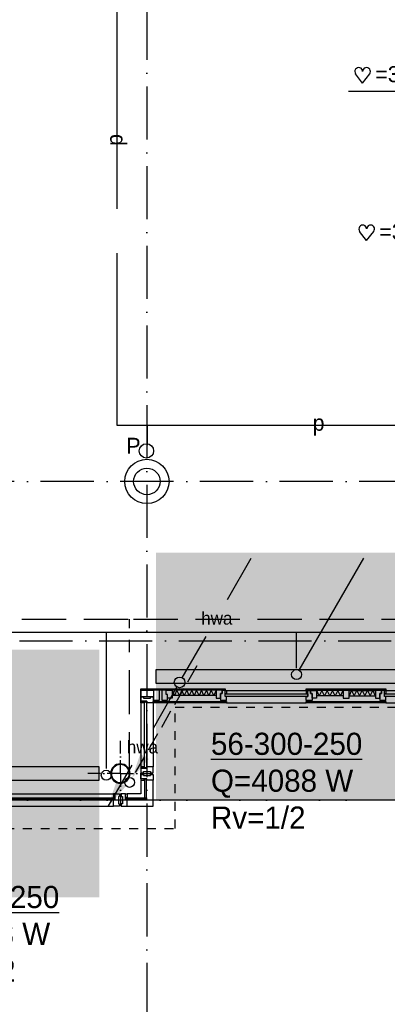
# Model space of a CAD drawing. Extents: x -866131 to -691536, y 173952 to 258052.
# Tile 12 of 160: x -818740 to -814587, y 182115 to 193236. Entities that reach past the tile are written whole.
import ezdxf
from ezdxf.enums import TextEntityAlignment as Align

# ---------------------------------------------------------------- set-up
doc = ezdxf.new("R2010")
doc.units = 0
doc.header["$LTSCALE"] = 100
for name, pattern in [('2322000', [45, 40, -5]), ('2322107', [2000, 1000, 1000]), ('2322108', [7, 5, -2]), ('DASHDOT', [9, 6, -1.5, 0, -1.5]), ('DOT2', [1.25, 0, -1.25]), ('HIDDEN', [2, 1, -1])]:
    doc.linetypes.add(name, pattern=pattern)
doc.layers.get('0').update_dxf_attribs({"linetype": 'CONTINUOUS'})
for name, color, linetype in [('AL$7----_STRAMIEN', 1, 'DASHDOT'), ('AL$8----_HULPKOLOM', 2, 'CONTINUOUS'), ('AL$8----_HULPLIJNEN', 2, 'CONTINUOUS'), ('AL21----_BUITENWAND', 4, 'CONTINUOUS'), ('AL21K---_ISOLATIE', 1, 'CONTINUOUS'), ('AL28----_KONSTRUKTIE', 3, 'CONTINUOUS'), ('AL31----_BUITENKOZ', 7, 'CONTINUOUS'), ('ALXOU---_GLAS', 7, 'CONTINUOUS'), ('MV-BINNENWANDEN', 1, 'CONTINUOUS'), ('WI561---', 1, 'CONTINUOUS'), ('WL$1----', 4, 'CONTINUOUS'), ('WL521---', 4, 'CONTINUOUS'), ('WL561---', 4, 'CONTINUOUS'), ('WL561---_AANVOER', 4, 'CONTINUOUS'), ('WL561---_RETOUR', 4, 'CONTINUOUS'), ('WL570---_RETOUR', 3, 'CONTINUOUS'), ('WM$1----', 1, 'CONTINUOUS')]:
    doc.layers.add(name, color=color, linetype=linetype)
doc.styles.add('BURO-018', font='BUROFONT.shx', dxfattribs={"height": 180})
doc.styles.add('BURO-025', font='BUROFONT.shx', dxfattribs={"height": 250})

# ---------------------------------------------------------------- blocks, each defined once
blk = doc.blocks.new('LDV3')
at = {"color": 0, "linetype": 'CONTINUOUS'}
for p, q in [((4.5, 7.794), (6.75, 11.691)), ((0.25, 0.433), (2.5, 4.33))]:
    blk.add_line(p, q, dxfattribs=at)
blk.add_lwpolyline([(0.25, 0.433, 0, 1, 0), (1.5, 2.598, 1, 1, 0)], format="xyseb", dxfattribs=at)
blk.add_circle((0, 0), 0.5, dxfattribs=at)
at = {"color": 0, "linetype": 'CONTINUOUS', "style": 'BURO-018'}
blk.add_attdef('LD_TEXT1', text='', height=1.8, dxfattribs=at).set_placement((3.5, 6.062), align=Align.MIDDLE)
blk = doc.blocks.new('LDV2')
at = {"color": 0, "linetype": 'CONTINUOUS'}
for p, q in [((-0.25, -0.433), (-2.5, -4.33)), ((-4.5, -7.794), (-6.75, -11.691))]:
    blk.add_line(p, q, dxfattribs=at)
blk.add_lwpolyline([(-6.75, -11.691, 0, 1, 0), (-5.5, -9.526, 1, 1, 0)], format="xyseb", dxfattribs=at)
blk.add_circle((0, 0), 0.5, dxfattribs=at)
at = {"color": 0, "linetype": 'CONTINUOUS', "style": 'BURO-018'}
blk.add_attdef('LD_TEXT1', text='', height=1.8, dxfattribs=at).set_placement((-3.5, -6.062), align=Align.MIDDLE)
blk = doc.blocks.new('2322401')
at = {"color": 0, "linetype": 'CONTINUOUS'}
for p, q in [((-0.5, 0.5, 1), (-0.5, 0.5)), ((-0.5, 0.5, 1), (-0.5, -0.5, 1)), ((0.5, 0.5, 1), (-0.5, 0.5, 1)), ((0.5, 0.5), (-0.5, 0.5)), ((-0.5, 0.5), (-0.5, -0.5)), ((0.5, 0.5, 1), (0.5, 0.5)), ((0.5, -0.5, 1), (0.5, 0.5, 1)), ((0.5, -0.5), (0.5, 0.5)), ((-0.5, -0.5, 1), (-0.5, -0.5)), ((-0.5, -0.5, 1), (0.5, -0.5, 1)), ((-0.5, -0.5), (0.5, -0.5)), ((0.5, -0.5, 1), (0.5, -0.5))]:
    blk.add_line(p, q, dxfattribs=at)
blk = doc.blocks.new('CVHATCH4')
at = {"color": 0, "linetype": 'DOT2'}
blk.add_lwpolyline([(-0.5, 0, 1, 1, 0), (0.5, 0, 1, 1, 0)], format="xyseb", dxfattribs=at)
blk = doc.blocks.new('LDV3108')
at = {"color": 0, "linetype": 'CONTINUOUS'}
for p, q in [((6.75, 11.691), (5.813, 10.068)), ((5.438, 9.418), (4.5, 7.794)), ((4.125, 7.145), (3.188, 5.521)), ((2.813, 4.871), (1.875, 3.248)), ((1.5, 2.598), (0.563, 0.974))]:
    blk.add_line(p, q, dxfattribs=at)
blk.add_lwpolyline([(0.25, 0.433, 0, 1, 0), (1.5, 2.598, 1, 1, 0)], format="xyseb", dxfattribs=at)
blk.add_circle((0, 0), 0.5, dxfattribs=at)
blk = doc.blocks.new('LDV1107')
at = {"color": 0, "linetype": 'CONTINUOUS'}
blk.add_line((0.25, 0.433), (6.75, 11.691), dxfattribs=at)
blk.add_lwpolyline([(6.75, 11.691, 0, 1, 0), (5.5, 9.526, 1, 1, 0)], format="xyseb", dxfattribs=at)
blk.add_circle((0, 0), 0.5, dxfattribs=at)
blk = doc.blocks.new('CVRINFO2')
at = {"color": 0, "linetype": 'CONTINUOUS', "style": 'BURO-025'}
for tag, p in [('CV_TEXT125', (0, 0)), ('CV_TEXT225', (0, -4.17)), ('CV_TEXT325', (0, -8.33)), ('CV_TEXT425', (0, -12.5))]:
    blk.add_attdef(tag, p, '', height=2.5, dxfattribs=at)
blk = doc.blocks.new('HART')
at = {"color": 1}
for q in [(-28.1, 39.5), (51.4, 39.5)]:
    blk.add_line((11.6, -12.9), q, dxfattribs=at)
for centre, start, end in [((-10.5, 52.8), 0, 217.1867), ((33.8, 52.8), 322.8133, 180)]:
    blk.add_arc(centre, 22.1, start, end, dxfattribs=at)
blk = doc.blocks.new('2322000-3')
at = {"layer": 'WM$1----', "color": 0, "style": 'BURO-018'}
blk.add_text('p', height=180, rotation=90, dxfattribs=at).set_placement((-817642, 191878), align=Align.MIDDLE)
blk.add_text('p', height=180, dxfattribs=at).set_placement((-815363, 188656), align=Align.MIDDLE)

msp = doc.modelspace()

# ---------------------------------------------------------------- linework, layer by layer
at = {"layer": 'AL$7----_STRAMIEN', "color": 1}
for p, q in [((-817302.65, 196083.397), (-817302.65, 179605.575)), ((-813402.826, 184421.228), (-838048.569, 184421.228))]:
    msp.add_line(p, q, dxfattribs=at)
at = {"layer": 'AL$7----_STRAMIEN'}
msp.add_line((-804702.826, 184421.228), (-835548.569, 184421.228), dxfattribs=at)
at = {"layer": 'AL$7----_STRAMIEN', "color": 1}
msp.add_lwpolyline([(-765063.621, 188021.228), (-813402.826, 188021.228), (-838048.569, 188021.228)], dxfattribs=at)
at = {"layer": 'AL$7----_STRAMIEN'}
msp.add_lwpolyline([(-822342.762, 186221.228), (-782850.438, 186221.228)], dxfattribs=at)
at = {"layer": 'AL$8----_HULPKOLOM', "color": 8}
msp.add_circle((-817302.65, 188021.228), 250, dxfattribs=at)
msp.add_circle((-817302.65, 188021.228), 250, dxfattribs=at)
at = {"layer": 'AL$8----_HULPLIJNEN', "color": 8, "linetype": 'DASHDOT', "ltscale": 0.25}
for q in [(-817602.65, 185089.248), (-817602.65, 185089.248), (-817970.493, 184721.404), (-817970.493, 184721.404), (-817602.65, 184353.561), (-817234.806, 184721.404), (-817602.65, 184353.561), (-817234.806, 184721.404)]:
    msp.add_line((-817602.65, 184721.404), q, dxfattribs=at)
at = {"layer": 'AL21----_BUITENWAND', "color": 8, "linetype": 'HIDDEN'}
for p, q in [((-816982.826, 185471.366), (-807684.78, 185471.366)), ((-816982.826, 184101.366), (-816982.826, 185471.366)), ((-825902.826, 184101.366), (-816982.826, 184101.366))]:
    msp.add_line(p, q, dxfattribs=at)
at = {"layer": 'AL21K---_ISOLATIE', "color": 8, "linetype": 'CONTINUOUS'}
for p, q in [((-816519.826, 185662.366), (-817018.65, 185662.366)), ((-816990.937, 185602.366), (-817016.918, 185662.366)), ((-816963.225, 185662.366), (-816990.937, 185602.366)), ((-816935.512, 185602.366), (-816963.225, 185662.366)), ((-816907.8, 185662.366), (-816935.512, 185602.366)), ((-816880.088, 185602.366), (-816907.8, 185662.366)), ((-816852.375, 185662.366), (-816880.088, 185602.366)), ((-816824.663, 185602.366), (-816852.375, 185662.366)), ((-816796.95, 185662.366), (-816824.663, 185602.366)), ((-816769.238, 185602.366), (-816796.95, 185662.366)), ((-816741.525, 185662.366), (-816769.238, 185602.366)), ((-816713.813, 185602.366), (-816741.525, 185662.366)), ((-816686.101, 185662.366), (-816713.813, 185602.366)), ((-816658.388, 185602.366), (-816686.101, 185662.366)), ((-816630.676, 185662.366), (-816658.388, 185602.366)), ((-816602.963, 185602.366), (-816630.676, 185662.366)), ((-816575.251, 185662.366), (-816602.963, 185602.366)), ((-816547.539, 185602.366), (-816575.251, 185662.366)), ((-816521.558, 185662.366), (-816547.539, 185602.366)), ((-815086.326, 185660.366), (-815385.826, 185660.366)), ((-815355.876, 185600.366), (-815381.857, 185660.366)), ((-815325.926, 185660.366), (-815355.876, 185600.366)), ((-815295.976, 185600.366), (-815325.926, 185660.366)), ((-815266.026, 185660.366), (-815295.976, 185600.366)), ((-815236.076, 185600.366), (-815266.026, 185660.366)), ((-815206.126, 185660.366), (-815236.076, 185600.366)), ((-815176.176, 185600.366), (-815206.126, 185660.366)), ((-815146.226, 185660.366), (-815176.176, 185600.366)), ((-815116.276, 185600.366), (-815146.226, 185660.366)), ((-815090.295, 185660.366), (-815116.276, 185600.366)), ((-815019.326, 185660.366), (-814719.826, 185660.366)), ((-815015.357, 185600.366), (-814989.376, 185660.366)), ((-814989.376, 185660.366), (-814959.426, 185600.366)), ((-814959.426, 185600.366), (-814929.476, 185660.366)), ((-814929.476, 185660.366), (-814899.526, 185600.366)), ((-814899.526, 185600.366), (-814869.576, 185660.366)), ((-814869.576, 185660.366), (-814839.626, 185600.366)), ((-814839.626, 185600.366), (-814809.676, 185660.366)), ((-814809.676, 185660.366), (-814779.726, 185600.366)), ((-814779.726, 185600.366), (-814749.776, 185660.366)), ((-814749.776, 185660.366), (-814723.795, 185600.366)), ((-816519.826, 185602.366), (-817018.65, 185602.366)), ((-815086.326, 185600.366), (-815385.826, 185600.366)), ((-815019.326, 185600.366), (-814719.826, 185600.366))]:
    msp.add_line(p, q, dxfattribs=at)
at = {"layer": 'AL28----_KONSTRUKTIE', "color": 8}
msp.add_circle((-817302.65, 188021.228), 150, dxfattribs=at)
msp.add_circle((-817302.65, 188021.228), 150, dxfattribs=at)
for radius, start, end in [(109.55, 0, 180), (109.55, 0, 180), (101.55, 0, 180), (101.55, 0, 180), (109.55, 180, 0), (109.55, 180, 0), (101.55, 180, 0), (101.55, 180, 0)]:
    msp.add_arc((-817602.65, 184721.404), radius, start, end, dxfattribs=at)
at = {"layer": 'AL31----_BUITENKOZ', "color": 8, "linetype": 'CONTINUOUS'}
for p, q in [((-817371.826, 185588.366), (-817371.65, 185662.366)), ((-817371.65, 185662.366), (-817227.65, 185662.366)), ((-817160.65, 185662.366), (-817227.65, 185662.366)), ((-817227.65, 185662.366), (-817227.65, 185548.366)), ((-817227.65, 185662.366), (-817227.65, 185588.366)), ((-817160.65, 185548.366), (-817160.65, 185662.366)), ((-817120.65, 185662.366), (-817135.65, 185662.366)), ((-817135.65, 185662.366), (-817135.65, 185627.366)), ((-817135.65, 185627.366), (-817135.65, 185548.366)), ((-817085.65, 185662.366), (-817120.65, 185662.366)), ((-817085.65, 185662.366), (-817018.65, 185662.366)), ((-817085.65, 185613.366), (-817085.65, 185662.366)), ((-817085.65, 185613.366), (-817085.65, 185662.366)), ((-817018.65, 185662.366), (-817018.65, 185572.366)), ((-817227.65, 185588.366), (-817371.826, 185588.366)), ((-817227.65, 185548.366), (-817160.65, 185548.366)), ((-817135.65, 185548.366), (-817068.65, 185548.366)), ((-817068.65, 185613.366), (-817085.65, 185613.366)), ((-817068.65, 185613.366), (-817085.65, 185613.366)), ((-817068.65, 185572.366), (-817068.65, 185613.366)), ((-817068.65, 185548.366), (-817068.65, 185613.366)), ((-817018.65, 185572.366), (-817068.65, 185572.366)), ((-817371.826, 184662.366), (-817371.826, 184712.366)), ((-817371.826, 184712.366), (-817365.826, 184712.366)), ((-817304.826, 184662.366), (-817371.826, 184662.366)), ((-817333.65, 184662.543), (-817371.65, 184662.543)), ((-817371.65, 184662.543), (-817371.65, 184645.543)), ((-817371.65, 184645.543), (-817333.65, 184645.543)), ((-817365.826, 184712.366), (-817351.826, 184712.366)), ((-817351.826, 184712.366), (-817351.826, 184712.366)), ((-817351.826, 184712.366), (-817342.326, 184712.366)), ((-817342.326, 184712.366), (-817342.326, 184698.366)), ((-817342.326, 184698.366), (-817262.326, 184698.366)), ((-817333.65, 184645.543), (-817333.65, 184662.543)), ((-817304.826, 184645.366), (-817304.826, 184662.366)), ((-817251.826, 184645.366), (-817304.826, 184645.366)), ((-817262.326, 184698.366), (-817262.326, 184712.366)), ((-817262.326, 184712.366), (-817252.826, 184712.366)), ((-817252.826, 184712.366), (-817252.826, 184712.366)), ((-817252.826, 184712.366), (-817238.826, 184712.366)), ((-817243.826, 184645.366), (-817251.826, 184645.366)), ((-817239.826, 184645.366), (-817243.826, 184645.366)), ((-817232.826, 184645.366), (-817239.826, 184645.366)), ((-817238.826, 184712.366), (-817232.826, 184712.366)), ((-817232.826, 184712.366), (-817232.826, 184693.439)), ((-817232.826, 184693.439), (-817232.826, 184645.366)), ((-817543.65, 184490.366), (-817593.65, 184490.366)), ((-817593.65, 184490.366), (-817593.65, 184484.366)), ((-817593.65, 184484.366), (-817593.65, 184470.366)), ((-817593.65, 184470.366), (-817593.65, 184470.366)), ((-817593.65, 184470.366), (-817593.65, 184460.866)), ((-817593.65, 184460.866), (-817579.65, 184460.866)), ((-817579.65, 184460.866), (-817579.65, 184380.866)), ((-817543.65, 184452.366), (-817543.65, 184490.366)), ((-817543.65, 184490.366), (-817526.65, 184490.366)), ((-817543.65, 184423.366), (-817543.65, 184490.366)), ((-817526.65, 184452.366), (-817543.65, 184452.366)), ((-817526.65, 184423.366), (-817543.65, 184423.366)), ((-817526.65, 184490.366), (-817526.65, 184452.366)), ((-817526.65, 184370.366), (-817526.65, 184423.366)), ((-817579.65, 184380.866), (-817593.65, 184380.866)), ((-817593.65, 184380.866), (-817593.65, 184371.366)), ((-817593.65, 184371.366), (-817593.65, 184371.366)), ((-817593.65, 184371.366), (-817593.65, 184357.366)), ((-817593.65, 184357.366), (-817593.65, 184351.366)), ((-817593.65, 184351.366), (-817574.722, 184351.366)), ((-817574.722, 184351.366), (-817526.65, 184351.366)), ((-817526.65, 184362.366), (-817526.65, 184370.366)), ((-817526.65, 184358.366), (-817526.65, 184362.366)), ((-817526.65, 184351.366), (-817526.65, 184358.366))]:
    msp.add_line(p, q, dxfattribs=at)
at = {"layer": 'AL31----_BUITENKOZ', "color": 8}
for p, q in [((-817371.65, 185662.366), (-817371.65, 185677.366)), ((-817371.65, 185677.366), (-816419.826, 185677.366)), ((-816419.826, 185662.366), (-817371.65, 185662.366)), ((-816519.826, 185662.366), (-816519.826, 185572.366)), ((-816452.826, 185662.366), (-816519.826, 185662.366)), ((-816452.826, 185627.366), (-816469.826, 185627.366)), ((-816469.826, 185627.366), (-816469.826, 185546.366)), ((-816469.826, 185572.366), (-816469.826, 185627.366)), ((-816469.826, 185627.366), (-816452.826, 185627.366)), ((-816452.826, 185627.366), (-816452.826, 185662.366)), ((-816419.826, 185660.366), (-816452.826, 185660.366)), ((-816452.826, 185660.366), (-816452.826, 185627.366)), ((-816419.826, 185677.366), (-816419.826, 185662.366)), ((-816419.826, 185623.366), (-816419.826, 185660.366)), ((-816419.826, 185660.366), (-816402.826, 185660.366)), ((-816419.826, 185593.366), (-816419.826, 185660.366)), ((-816402.826, 185623.366), (-816419.826, 185623.366)), ((-816402.826, 185660.366), (-815502.826, 185660.366)), ((-816402.826, 185660.366), (-816402.826, 185623.366)), ((-815502.826, 185660.366), (-815502.826, 185677.366)), ((-815502.826, 185677.366), (-814602.826, 185677.366)), ((-814602.826, 185660.366), (-815502.826, 185660.366)), ((-815485.826, 185660.366), (-815502.826, 185660.366)), ((-815502.826, 185660.366), (-815502.826, 185623.366)), ((-815502.826, 185623.366), (-815485.826, 185623.366)), ((-815485.826, 185623.366), (-815485.826, 185660.366)), ((-815485.826, 185660.366), (-815452.826, 185660.366)), ((-815485.826, 185593.366), (-815485.826, 185660.366)), ((-815452.826, 185627.366), (-815452.826, 185660.366)), ((-815452.826, 185660.366), (-815385.826, 185660.366)), ((-815452.826, 185660.366), (-815452.826, 185627.366)), ((-815435.826, 185627.366), (-815452.826, 185627.366)), ((-815452.826, 185627.366), (-815435.826, 185627.366)), ((-815435.826, 185572.366), (-815435.826, 185627.366)), ((-815435.826, 185627.366), (-815435.826, 185546.366)), ((-815385.826, 185660.366), (-815385.826, 185572.366)), ((-815086.326, 185660.366), (-815086.326, 185572.366)), ((-815019.326, 185660.366), (-815086.326, 185660.366)), ((-815019.326, 185572.366), (-815019.326, 185660.366)), ((-814719.826, 185660.366), (-814719.826, 185572.366)), ((-814652.826, 185660.366), (-814719.826, 185660.366)), ((-814669.826, 185572.366), (-814669.826, 185627.366)), ((-814669.826, 185627.366), (-814652.826, 185627.366)), ((-814652.826, 185627.366), (-814669.826, 185627.366)), ((-814669.826, 185627.366), (-814669.826, 185546.366)), ((-814652.826, 185627.366), (-814652.826, 185660.366)), ((-814619.826, 185660.366), (-814652.826, 185660.366)), ((-814652.826, 185660.366), (-814652.826, 185627.366)), ((-814619.826, 185623.366), (-814619.826, 185660.366)), ((-814619.826, 185660.366), (-814602.826, 185660.366)), ((-814619.826, 185593.366), (-814619.826, 185660.366)), ((-814602.826, 185623.366), (-814619.826, 185623.366)), ((-814602.826, 185677.366), (-814602.826, 185660.366)), ((-814602.826, 185660.366), (-813702.826, 185660.366)), ((-814602.826, 185660.366), (-814602.826, 185623.366)), ((-817371.826, 185588.366), (-817365.826, 185588.366)), ((-817371.826, 185538.366), (-817371.826, 185588.366)), ((-817371.826, 185538.366), (-817333.826, 185538.366)), ((-817371.826, 185521.366), (-817371.826, 185538.366)), ((-817304.826, 185538.366), (-817371.826, 185538.366)), ((-817371.826, 185521.366), (-817371.826, 184797.366)), ((-817333.826, 185521.366), (-817371.826, 185521.366)), ((-817365.826, 185588.366), (-817351.826, 185588.366)), ((-817351.826, 185588.366), (-817351.826, 185588.366)), ((-817351.826, 185588.366), (-817342.326, 185588.366)), ((-817342.326, 185588.366), (-817342.326, 185574.366)), ((-817342.326, 185574.366), (-817262.326, 185574.366)), ((-817333.826, 185538.366), (-817304.826, 185538.366)), ((-817333.826, 185521.366), (-817333.826, 185538.366)), ((-817333.826, 185538.366), (-817333.826, 185521.366)), ((-817329.826, 185521.366), (-817333.826, 185521.366)), ((-817308.826, 185534.366), (-817329.826, 185534.366)), ((-817329.826, 185534.366), (-817329.826, 185521.366)), ((-817308.826, 185521.366), (-817308.826, 185534.366)), ((-817304.826, 185521.366), (-817308.826, 185521.366)), ((-817304.826, 185538.366), (-817304.826, 185521.366)), ((-817304.826, 185521.366), (-817304.826, 185538.366)), ((-817251.826, 185521.366), (-817304.826, 185521.366)), ((-817262.326, 185574.366), (-817262.326, 185588.366)), ((-817262.326, 185588.366), (-817252.826, 185588.366)), ((-817252.826, 185588.366), (-817252.826, 185588.366)), ((-817252.826, 185588.366), (-817238.826, 185588.366)), ((-817243.826, 185521.366), (-817251.826, 185521.366)), ((-817239.826, 185521.366), (-817243.826, 185521.366)), ((-817232.826, 185521.366), (-817239.826, 185521.366)), ((-817238.826, 185588.366), (-817232.826, 185588.366)), ((-817232.826, 185588.366), (-817232.826, 185569.439)), ((-817232.826, 185569.439), (-817232.826, 185521.366)), ((-817232.826, 185521.366), (-817232.826, 184797.366)), ((-817232.65, 185521.366), (-817232.65, 185533.366)), ((-817232.65, 185533.366), (-816402.826, 185533.366)), ((-816402.826, 185521.366), (-817232.65, 185521.366)), ((-816519.826, 185572.366), (-816469.826, 185572.366)), ((-816469.826, 185546.366), (-816402.826, 185546.366)), ((-816455.826, 185546.366), (-816455.826, 185533.366)), ((-816412.826, 185546.366), (-816455.826, 185546.366)), ((-816455.826, 185533.366), (-816412.826, 185533.366)), ((-816402.826, 185593.366), (-816419.826, 185593.366)), ((-816412.826, 185533.366), (-816412.826, 185546.366)), ((-816402.826, 185546.366), (-816402.826, 185593.366)), ((-816402.826, 185533.366), (-816402.826, 185521.366)), ((-816402.826, 185521.366), (-815502.826, 185521.366)), ((-815502.826, 185546.366), (-815502.826, 185593.366)), ((-815502.826, 185593.366), (-815485.826, 185593.366)), ((-815435.826, 185546.366), (-815502.826, 185546.366)), ((-815502.826, 185521.366), (-815502.826, 185533.366)), ((-815502.826, 185533.366), (-814602.826, 185533.366)), ((-814602.826, 185521.366), (-815502.826, 185521.366)), ((-815492.826, 185533.366), (-815492.826, 185546.366)), ((-815492.826, 185546.366), (-815449.826, 185546.366)), ((-815449.826, 185533.366), (-815492.826, 185533.366)), ((-815449.826, 185546.366), (-815449.826, 185533.366)), ((-815385.826, 185572.366), (-815435.826, 185572.366)), ((-815086.326, 185572.366), (-815019.326, 185572.366)), ((-814719.826, 185572.366), (-814669.826, 185572.366)), ((-814669.826, 185546.366), (-814602.826, 185546.366)), ((-814655.826, 185546.366), (-814655.826, 185533.366)), ((-814612.826, 185546.366), (-814655.826, 185546.366)), ((-814655.826, 185533.366), (-814612.826, 185533.366)), ((-814602.826, 185593.366), (-814619.826, 185593.366)), ((-814612.826, 185533.366), (-814612.826, 185546.366)), ((-814602.826, 185546.366), (-814602.826, 185593.366)), ((-814602.826, 185533.366), (-814602.826, 185521.366)), ((-814602.826, 185521.366), (-813702.826, 185521.366)), ((-817333.826, 184797.366), (-817371.826, 184797.366)), ((-817371.826, 184797.366), (-817371.826, 184780.366)), ((-817371.826, 184780.366), (-817333.826, 184780.366)), ((-817304.826, 184780.366), (-817371.826, 184780.366)), ((-817371.826, 184780.366), (-817371.826, 184730.366)), ((-817371.826, 184730.366), (-817365.826, 184730.366)), ((-817365.826, 184730.366), (-817351.826, 184730.366)), ((-817351.826, 184730.366), (-817351.826, 184730.366)), ((-817351.826, 184730.366), (-817342.326, 184730.366)), ((-817342.326, 184730.366), (-817342.326, 184744.366)), ((-817342.326, 184744.366), (-817262.326, 184744.366)), ((-817329.826, 184797.366), (-817333.826, 184797.366)), ((-817333.826, 184797.366), (-817333.826, 184780.366)), ((-817333.826, 184780.366), (-817333.826, 184797.366)), ((-817333.826, 184780.366), (-817304.826, 184780.366)), ((-817329.826, 184784.366), (-817329.826, 184797.366)), ((-817308.826, 184784.366), (-817329.826, 184784.366)), ((-817304.826, 184797.366), (-817308.826, 184797.366)), ((-817308.826, 184797.366), (-817308.826, 184784.366)), ((-817304.826, 184780.366), (-817304.826, 184797.366)), ((-817251.826, 184797.366), (-817304.826, 184797.366)), ((-817304.826, 184797.366), (-817304.826, 184780.366)), ((-817262.326, 184744.366), (-817262.326, 184730.366)), ((-817262.326, 184730.366), (-817252.826, 184730.366)), ((-817252.826, 184730.366), (-817252.826, 184730.366)), ((-817252.826, 184730.366), (-817238.826, 184730.366)), ((-817243.826, 184797.366), (-817251.826, 184797.366)), ((-817239.826, 184797.366), (-817243.826, 184797.366)), ((-817232.826, 184797.366), (-817239.826, 184797.366)), ((-817238.826, 184730.366), (-817232.826, 184730.366)), ((-817232.826, 184749.294), (-817232.826, 184797.366)), ((-817232.826, 184730.366), (-817232.826, 184749.294)), ((-817371.65, 184645.543), (-817371.65, 184490.366)), ((-817232.826, 184351.366), (-817232.826, 184645.366)), ((-819069.15, 184490.366), (-817678.473, 184490.366)), ((-817661.473, 184490.366), (-817678.473, 184490.366)), ((-817678.473, 184490.366), (-817678.473, 184452.366)), ((-817678.473, 184452.366), (-817661.473, 184452.366)), ((-817678.473, 184452.366), (-817678.473, 184448.366)), ((-817661.473, 184452.366), (-817678.473, 184452.366)), ((-817678.473, 184448.366), (-817665.473, 184448.366)), ((-817665.473, 184427.366), (-817678.473, 184427.366)), ((-817678.473, 184427.366), (-817678.473, 184423.366)), ((-817678.473, 184423.366), (-817661.473, 184423.366)), ((-817678.473, 184351.366), (-817678.473, 184423.366)), ((-817678.473, 184423.366), (-817661.473, 184423.366)), ((-817665.473, 184448.366), (-817665.473, 184427.366)), ((-817661.473, 184452.366), (-817661.473, 184490.366)), ((-817661.473, 184423.366), (-817661.473, 184490.366)), ((-817661.473, 184490.366), (-817611.473, 184490.366)), ((-817661.473, 184423.366), (-817661.473, 184452.366)), ((-817611.473, 184460.866), (-817625.473, 184460.866)), ((-817625.473, 184460.866), (-817625.473, 184380.866)), ((-817611.473, 184490.366), (-817611.473, 184460.866)), ((-817371.65, 184490.366), (-817526.65, 184490.366)), ((-819069.15, 184351.366), (-817678.473, 184351.366)), ((-817611.473, 184351.366), (-817678.473, 184351.366)), ((-817625.473, 184380.866), (-817611.473, 184380.866)), ((-817611.473, 184380.866), (-817611.473, 184351.366)), ((-817526.65, 184351.366), (-817232.826, 184351.366))]:
    msp.add_line(p, q, dxfattribs=at)
at = {"layer": 'ALXOU---_GLAS', "color": 8}
for p, q in [((-816419.826, 185593.366), (-816419.826, 185623.366)), ((-816419.826, 185623.366), (-815485.826, 185623.366)), ((-815485.826, 185623.366), (-815485.826, 185593.366)), ((-814619.826, 185593.366), (-814619.826, 185623.366)), ((-814619.826, 185623.366), (-813685.826, 185623.366)), ((-817329.826, 184784.366), (-817329.826, 185534.366)), ((-817329.826, 185534.366), (-817308.826, 185534.366)), ((-817308.826, 185534.366), (-817308.826, 184784.366)), ((-815485.826, 185593.366), (-816419.826, 185593.366)), ((-813685.826, 185593.366), (-814619.826, 185593.366)), ((-817308.826, 184784.366), (-817329.826, 184784.366)), ((-817308.826, 184658.366), (-817330.826, 184658.366)), ((-817330.826, 184658.366), (-817330.826, 184448.366)), ((-817308.826, 184448.366), (-817308.826, 184658.366)), ((-819082.15, 184448.366), (-817665.473, 184448.366)), ((-817665.473, 184427.366), (-819082.15, 184427.366)), ((-817665.473, 184448.366), (-817665.473, 184427.366)), ((-817539.65, 184427.366), (-817539.65, 184448.366)), ((-817539.65, 184448.366), (-817308.826, 184448.366)), ((-817308.826, 184427.366), (-817539.65, 184427.366)), ((-817330.826, 184448.366), (-817308.826, 184448.366)), ((-817308.826, 184448.366), (-817308.826, 184427.366))]:
    msp.add_line(p, q, dxfattribs=at)
at = {"layer": 'MV-BINNENWANDEN', "color": 8}
msp.add_line((-817371.65, 185677.366), (-817371.65, 184490.366), dxfattribs=at)
at = {"layer": 'WI561---'}
msp.add_line((-815025.15, 192430.505), (-813449.602, 192431.215), dxfattribs=at)
at = {"layer": 'WL$1----', "linetype": '2322000'}
for p, q in [((-817642.366, 195100.244), (-817642.366, 188656.021)), ((-817642.366, 188656.021), (-813084.623, 188656.021)), ((-817300.101, 188656.021), (-817300.101, 188430.358))]:
    msp.add_line(p, q, dxfattribs=at)
at = {"layer": 'WL$1----'}
msp.add_circle((-817308.176, 188365.784), 80.756, dxfattribs=at)
at = {"layer": 'WL561---_AANVOER', "linetype": '2322107'}
for p, q in [((-818072.487, 186312.779), (-821009.863, 186312.779)), ((-815612.023, 186312.779), (-818072.487, 186312.779)), ((-817757.404, 184779.093), (-817757.404, 186312.779)), ((-815612.023, 185910.313), (-815612.023, 186312.779)), ((-812258.269, 186312.779), (-815612.023, 186312.779))]:
    msp.add_line(p, q, dxfattribs=at)
at = {"layer": 'WL561---_RETOUR', "linetype": '2322108'}
for p, q in [((-817514.454, 186462.779), (-822278.463, 186462.779)), ((-814153.394, 186462.779), (-817514.454, 186462.779)), ((-817498.46, 186362.265), (-817498.46, 186463.385)), ((-817498.46, 184690.588), (-817498.46, 186232.5))]:
    msp.add_line(p, q, dxfattribs=at)
at = {"layer": 'WL561---_RETOUR', "color": 1}
msp.add_circle((-817761.993, 184702.221), 56.25, dxfattribs=at)

# ---------------------------------------------------------------- block references
at = {"layer": 'WI561---'}
ref = msp.add_blockref('CVRINFO2', (-816579.083, 184932.319, 120), dxfattribs=dict(at, xscale=100, yscale=100, zscale=100))
ref.add_attrib('CV_TEXT125', '%%u56-300-250', (-816579.083, 184932.319, 120), dxfattribs={"layer": '0', "color": 2, "linetype": 'CONTINUOUS', "height": 250, "style": 'BURO-025'})
ref.add_attrib('CV_TEXT225', 'Q=4088 W', (-816579.083, 184515.653, 120), dxfattribs={"layer": '0', "color": 2, "linetype": 'CONTINUOUS', "height": 250, "style": 'BURO-025'})
ref.add_attrib('CV_TEXT325', 'Rv=1/2', (-816579.083, 184098.986, 120), dxfattribs={"layer": '0', "color": 2, "linetype": 'CONTINUOUS', "height": 250, "style": 'BURO-025'})
ref = msp.add_blockref('CVRINFO2', (-820003.052, 183202.09, 120), dxfattribs=dict(at, xscale=100, yscale=100, zscale=100))
ref.add_attrib('CV_TEXT125', '%%u56-300-250', (-820003.052, 183202.09, 120), dxfattribs={"layer": '0', "color": 2, "linetype": 'CONTINUOUS', "height": 250, "style": 'BURO-025'})
ref.add_attrib('CV_TEXT225', 'Q=4088 W', (-820003.052, 182785.423, 120), dxfattribs={"layer": '0', "color": 2, "linetype": 'CONTINUOUS', "height": 250, "style": 'BURO-025'})
ref.add_attrib('CV_TEXT325', 'Thv=1/2', (-820003.052, 182368.757, 120), dxfattribs={"layer": '0', "color": 2, "linetype": 'CONTINUOUS', "height": 250, "style": 'BURO-025'})
at = {"layer": 'WL521---', "color": 2}
ref = msp.add_blockref('LDV3', (-816933.015, 185750.93), dxfattribs=dict(at, xscale=120, yscale=120, zscale=120))
ref.add_attrib('LD_TEXT1', 'hwa', dxfattribs={"layer": '0', "color": 1, "linetype": 'CONTINUOUS', "height": 144, "style": 'BURO-018'}).set_placement((-816513.015, 186478.391), align=Align.MIDDLE)
ref = msp.add_blockref('LDV2', (-816933.015, 185750.93), dxfattribs=dict(at, xscale=120, yscale=120, zscale=120))
ref.add_attrib('LD_TEXT1', 'hwa', dxfattribs={"layer": '0', "color": 1, "linetype": 'CONTINUOUS', "height": 144, "style": 'BURO-018'}).set_placement((-817353.015, 185023.469), align=Align.MIDDLE)
at = {"layer": 'WL561---', "xscale": 2800, "yscale": 150, "rotation": 5.264812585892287e-08}
for name, p, zscale in [('CVHATCH4', (-815800.55, 185817.216), 2800), ('CVHATCH4', (-812636.264, 185817.216), 2800), ('CVHATCH4', (-819240.864, 184721.404), 2800), ('2322401', (-815800.55, 185817.216), 900), ('2322401', (-819240.864, 184721.404), 900)]:
    msp.add_blockref(name, p, dxfattribs=dict(at, zscale=zscale))
at = {"layer": 'WL561---_AANVOER', "color": 2, "xscale": 112.5, "yscale": 112.5, "zscale": 112.5}
msp.add_blockref('LDV1107', (-815612.023, 185839.618), dxfattribs=at)
at = {"layer": 'WL561---_RETOUR', "color": 2, "xscale": 112.5, "yscale": 112.5, "zscale": 112.5}
msp.add_blockref('LDV3108', (-817498.348, 184621.858), dxfattribs=at)
at = {"layer": 'WL570---_RETOUR', "xscale": 2, "yscale": 2, "zscale": 2}
for p in [(-814888.616, 192545.575), (-814842.979, 190766.606)]:
    msp.add_blockref('HART', p, dxfattribs=at)
at = {"layer": 'WM$1----'}
msp.add_blockref('2322000-3', (0, 0), dxfattribs=at)

# ---------------------------------------------------------------- texts
at = {"layer": 'WL$1----', "color": 1, "style": 'BURO-018'}
msp.add_text('P', height=180, dxfattribs=at).set_placement((-817534.294, 188333.498))
at = {"layer": 'WL570---_RETOUR', "color": 1, "style": 'BURO-018'}
for s, p in [('=3700+VL', (-814721.696, 192531.07)), ('=3800+VL', (-814676.059, 190752.102))]:
    msp.add_text(s, height=180, dxfattribs=at).set_placement(p)

doc.saveas('drawing.dxf')
